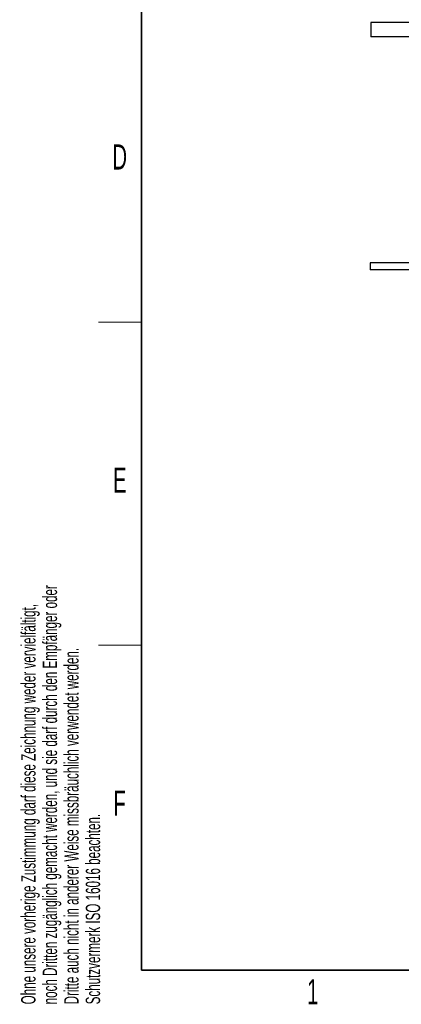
# Model space of a CAD drawing. Header units: millimetres. Extents: x 5 to 418, y 2 to 292.
# Tile 1 of 23: x 9 to 62, y 7 to 144. Entities that reach past the tile are written whole.
import ezdxf

# ---------------------------------------------------------------- set-up
doc = ezdxf.new("R2010")
doc.units = ezdxf.units.MM
doc.layers.add('SLD-0', color=7, linetype='Continuous')
doc.styles.add('SLDTEXTSTYLE0', font='TXT', dxfattribs={"width": 0.605})

msp = doc.modelspace()

# ---------------------------------------------------------------- linework, layer by layer
at = {"color": 7, "linetype": 'Continuous', "lineweight": 25}
for p, q in [((57.9603, 143.9836), (57.9603, 141.9836)), ((65.7103, 143.9836), (57.9603, 143.9836)), ((65.7103, 141.9836), (57.9603, 141.9836)), ((57.8353, 110.5086), (57.8353, 109.5086)), ((64.0853, 110.5086), (57.8353, 110.5086)), ((64.0853, 109.5086), (57.8353, 109.5086))]:
    msp.add_line(p, q, dxfattribs=at)
at = {"layer": 'SLD-0', "lineweight": 35}
for p, q in [((26, 282.5), (26, 12)), ((26, 12), (408, 12))]:
    msp.add_line(p, q, dxfattribs=at)
at = {"layer": 'SLD-0', "lineweight": 18}
for p, q in [((20, 102.25), (26, 102.25)), ((20, 57.25), (26, 57.25))]:
    msp.add_line(p, q, dxfattribs=at)

# ---------------------------------------------------------------- texts
at = {"layer": 'SLD-0', "char_height": 3.5, "attachment_point": 2, "style": 'SLDTEXTSTYLE0'}
for s, insert in [('D', (22.9597, 127.0011)), ('E', (22.9816, 82.0011)), ('F', (22.9536, 37.0011)), ('1', (49.8527, 10.743))]:
    msp.add_mtext(s, dxfattribs=dict(at, insert=insert))
at = {"layer": 'SLD-0', "char_height": 2, "attachment_point": 1, "rotation": 90, "style": 'SLDTEXTSTYLE0'}
for s, insert in [('noch Dritten zugänglich gemacht werden, und sie darf durch den Empfänger oder', (12.2299, 7.2381)), ('Ohne unsere vorherige Zustimmung darf diese Zeichnung weder vervielfältigt,', (9.2299, 7.2381)), ('Dritte auch nicht in anderer Weise missbräuchlich verwendet werden.', (15.2299, 7.2381)), ('Schutzvermerk ISO 16016 beachten.', (18.2299, 7.2381))]:
    msp.add_mtext(s, dxfattribs=dict(at, insert=insert))

doc.saveas('drawing.dxf')
